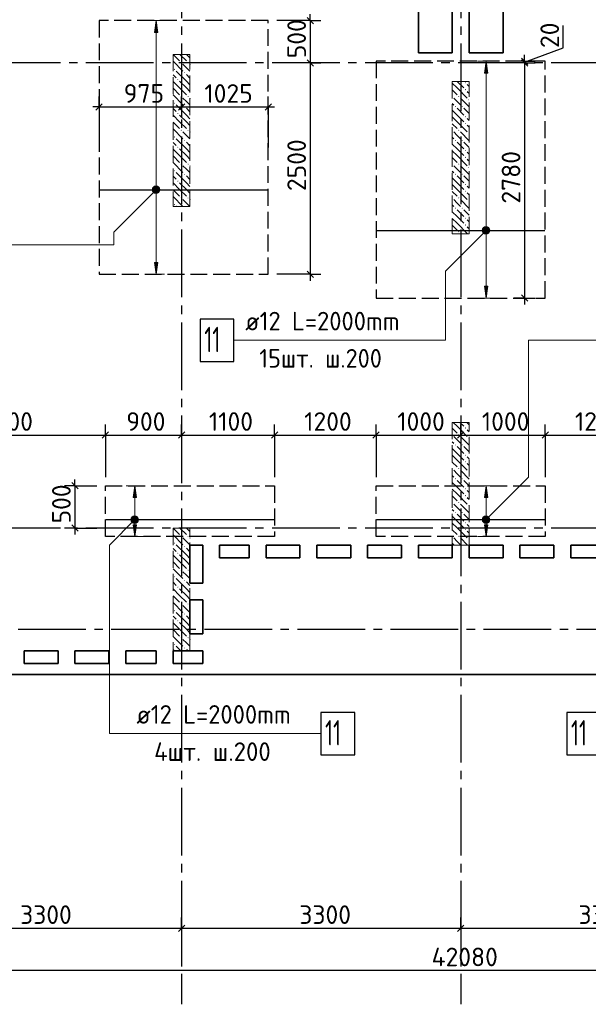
# Model space of a CAD drawing. Header units: millimetres. Extents: x 40580 to 1930067, y -240640 to 81020.
# Tile 83 of 256: x 416329 to 423050, y -224149 to -212509. Entities that reach past the tile are written whole.
import ezdxf

# ---------------------------------------------------------------- set-up
doc = ezdxf.new("R2010")
doc.units = ezdxf.units.MM
for name, pattern in [('______2', [270, 200, -70]), ('______5', [1100, 800, -100, 100, -100]), ('CENTER', [2, 1.25, -0.25, 0.25, -0.25])]:
    doc.linetypes.add(name, pattern=pattern)
for name, color, linetype, lineweight in [('Standard', 7, 'Continuous', 25), ('ДОП Верх по Х', 7, 'Continuous', 25), ('ЖБ Перекрытие верхний уровень', 7, 'Continuous', 35), ('ОСИ', 7, 'CENTER', 15), ('Позиционная метка номер позиции', 7, 'Continuous', 13), ('Примечания', 7, 'Continuous', 13)]:
    doc.layers.add(name, color=color, linetype=linetype, lineweight=lineweight)
doc.layers.add('ЖБ Пилон', color=7, linetype='______2', lineweight=13, true_color=0xa0a0a0)
doc.styles.add('ISOCPEUR', font='isocpeur.ttf')

msp = doc.modelspace()

# ---------------------------------------------------------------- hatches: boundary and pattern name
at = {"layer": 'ДОП Верх по Х', "linetype": 'Continuous', "lineweight": 13, "transparency": 33554687}
for points in [[(417961.9, -212659.4), (417941.9, -212519.4), (417921.9, -212659.4)], [(421861.9, -213139.6), (421841.9, -212999.6), (421821.9, -213139.6)], [(417904.4, -214519.4), (417979.4, -214519.4), (417974.2, -214500.7)], [(417904.4, -214519.4), (417974.2, -214500.7), (417909.7, -214500.7)], [(417909.7, -214538.2), (417979.4, -214519.4), (417904.4, -214519.4)], [(417909.7, -214500.7), (417974.2, -214500.7), (417960.7, -214487.2)], [(417909.7, -214500.7), (417960.7, -214487.2), (417923.2, -214487.2)], [(417909.7, -214538.2), (417974.2, -214538.2), (417979.4, -214519.4)], [(417923.2, -214487.2), (417960.7, -214487.2), (417941.9, -214481.9)], [(417923.2, -214551.7), (417974.2, -214538.2), (417909.7, -214538.2)], [(417923.2, -214551.7), (417960.7, -214551.7), (417974.2, -214538.2)], [(417960.7, -214551.7), (417923.2, -214551.7), (417941.9, -214556.9)], [(421804.4, -214999.6), (421879.4, -214999.6), (421874.2, -214980.8)], [(421804.4, -214999.6), (421874.2, -214980.8), (421809.7, -214980.8)], [(421809.7, -214980.8), (421874.2, -214980.8), (421860.7, -214967.3)], [(421809.7, -214980.8), (421860.7, -214967.3), (421823.2, -214967.3)], [(421823.2, -214967.3), (421860.7, -214967.3), (421841.9, -214962.1)], [(421809.7, -215018.3), (421879.4, -214999.6), (421804.4, -214999.6)], [(421809.7, -215018.3), (421874.2, -215018.3), (421879.4, -214999.6)], [(421823.2, -215031.8), (421874.2, -215018.3), (421809.7, -215018.3)], [(421823.2, -215031.8), (421860.7, -215031.8), (421874.2, -215018.3)], [(421860.7, -215031.8), (421823.2, -215031.8), (421841.9, -215037.1)], [(417708.6, -218159.4), (417688.6, -218019.4), (417668.6, -218159.4)], [(421861.9, -218159.4), (421841.9, -218019.4), (421821.9, -218159.4)], [(417651.1, -218419.4), (417726.1, -218419.4), (417720.8, -218400.7)], [(417651.1, -218419.4), (417720.8, -218400.7), (417656.4, -218400.7)], [(417656.4, -218438.2), (417726.1, -218419.4), (417651.1, -218419.4)], [(417656.4, -218400.7), (417720.8, -218400.7), (417707.4, -218387.2)], [(417656.4, -218400.7), (417707.4, -218387.2), (417669.9, -218387.2)], [(417656.4, -218438.2), (417720.8, -218438.2), (417726.1, -218419.4)], [(417669.9, -218451.7), (417720.8, -218438.2), (417656.4, -218438.2)], [(417669.9, -218387.2), (417707.4, -218387.2), (417688.6, -218381.9)], [(417669.9, -218451.7), (417707.4, -218451.7), (417720.8, -218438.2)], [(417707.4, -218451.7), (417669.9, -218451.7), (417688.6, -218456.9)], [(421804.4, -218419.4), (421879.4, -218419.4), (421874.2, -218400.7)], [(421804.4, -218419.4), (421874.2, -218400.7), (421809.7, -218400.7)], [(421809.7, -218438.2), (421879.4, -218419.4), (421804.4, -218419.4)], [(421809.7, -218400.7), (421874.2, -218400.7), (421860.7, -218387.2)], [(421809.7, -218400.7), (421860.7, -218387.2), (421823.2, -218387.2)], [(421809.7, -218438.2), (421874.2, -218438.2), (421879.4, -218419.4)], [(421823.2, -218451.7), (421874.2, -218438.2), (421809.7, -218438.2)], [(421823.2, -218387.2), (421860.7, -218387.2), (421841.9, -218381.9)], [(421823.2, -218451.7), (421860.7, -218451.7), (421874.2, -218438.2)], [(421860.7, -218451.7), (421823.2, -218451.7), (421841.9, -218456.9)]]:
    msp.add_hatch(color=7, dxfattribs=at).paths.add_polyline_path(points)
for points in [[(417961.9, -215379.4), (417941.9, -215519.4), (417921.9, -215379.4)], [(421861.9, -215659.6), (421841.9, -215799.6), (421821.9, -215659.6)], [(417708.6, -218479.4), (417688.6, -218619.4), (417668.6, -218479.4)], [(421861.9, -218479.4), (421841.9, -218619.4), (421821.9, -218479.4)]]:
    msp.add_hatch(color=7, dxfattribs=at).paths.add_polyline_path(points, flags=16)
at = {"layer": 'ЖБ Пилон', "linetype": 'Continuous', "lineweight": -3, "transparency": 33554687}
for points in [[(418232.4, -213016.3), (418238.9, -213009.8), (418245.4, -213016.3), (418238.9, -213022.8)], [(418312.4, -213016.3), (418318.9, -213009.8), (418325.4, -213016.3), (418318.9, -213022.8)], [(418152.4, -213096.3), (418158.9, -213089.8), (418165.4, -213096.3), (418158.9, -213102.8)], [(418272.4, -213136.3), (418278.9, -213129.8), (418285.4, -213136.3), (418278.9, -213142.8)], [(418192.4, -213216.3), (418198.9, -213209.8), (418205.4, -213216.3), (418198.9, -213222.8)], [(421592.4, -213256.3), (421598.9, -213249.8), (421605.4, -213256.3), (421598.9, -213262.8)], [(421592.4, -213336.3), (421598.9, -213329.8), (421605.4, -213336.3), (421598.9, -213342.8)], [(418232.4, -213416.3), (418238.9, -213409.8), (418245.4, -213416.3), (418238.9, -213422.8)], [(418312.4, -213416.3), (418318.9, -213409.8), (418325.4, -213416.3), (418318.9, -213422.8)], [(421441.9, -213412.8), (421445.4, -213416.3), (421441.9, -213419.8)], [(421512.4, -213416.3), (421518.9, -213409.8), (421525.4, -213416.3), (421518.9, -213422.8)], [(421632.4, -213456.3), (421638.9, -213449.8), (421641.9, -213452.8), (421641.9, -213459.8), (421638.9, -213462.8)], [(418152.4, -213496.3), (418158.9, -213489.8), (418165.4, -213496.3), (418158.9, -213502.8)], [(418272.4, -213536.3), (418278.9, -213529.8), (418285.4, -213536.3), (418278.9, -213542.8)], [(421472.4, -213536.3), (421478.9, -213529.8), (421485.4, -213536.3), (421478.9, -213542.8)], [(421552.4, -213536.3), (421558.9, -213529.8), (421565.4, -213536.3), (421558.9, -213542.8)], [(418192.4, -213616.3), (418198.9, -213609.8), (418205.4, -213616.3), (418198.9, -213622.8)], [(421592.4, -213656.3), (421598.9, -213649.8), (421605.4, -213656.3), (421598.9, -213662.8)], [(418232.4, -213816.3), (418238.9, -213809.8), (418245.4, -213816.3), (418238.9, -213822.8)], [(418312.4, -213816.3), (418318.9, -213809.8), (418325.4, -213816.3), (418318.9, -213822.8)], [(421441.9, -213812.8), (421445.4, -213816.3), (421441.9, -213819.8)], [(421512.4, -213816.3), (421518.9, -213809.8), (421525.4, -213816.3), (421518.9, -213822.8)], [(421592.4, -213736.3), (421598.9, -213729.8), (421605.4, -213736.3), (421598.9, -213742.8)], [(418152.4, -213896.3), (418158.9, -213889.8), (418165.4, -213896.3), (418158.9, -213902.8)], [(418272.4, -213936.3), (418278.9, -213929.8), (418285.4, -213936.3), (418278.9, -213942.8)], [(421472.4, -213936.3), (421478.9, -213929.8), (421485.4, -213936.3), (421478.9, -213942.8)], [(421552.4, -213936.3), (421558.9, -213929.8), (421565.4, -213936.3), (421558.9, -213942.8)], [(421632.4, -213856.3), (421638.9, -213849.8), (421641.9, -213852.8), (421641.9, -213859.8), (421638.9, -213862.8)], [(418192.4, -214016.3), (418198.9, -214009.8), (418205.4, -214016.3), (418198.9, -214022.8)], [(421592.4, -214056.3), (421598.9, -214049.8), (421605.4, -214056.3), (421598.9, -214062.8)], [(421592.4, -214136.3), (421598.9, -214129.8), (421605.4, -214136.3), (421598.9, -214142.8)], [(418152.4, -214296.3), (418158.9, -214289.8), (418165.4, -214296.3), (418158.9, -214302.8)], [(418232.4, -214216.3), (418238.9, -214209.8), (418245.4, -214216.3), (418238.9, -214222.8)], [(418312.4, -214216.3), (418318.9, -214209.8), (418325.4, -214216.3), (418318.9, -214222.8)], [(421441.9, -214212.8), (421445.4, -214216.3), (421441.9, -214219.8)], [(421512.4, -214216.3), (421518.9, -214209.8), (421525.4, -214216.3), (421518.9, -214222.8)], [(421632.4, -214256.3), (421638.9, -214249.8), (421641.9, -214252.8), (421641.9, -214259.8), (421638.9, -214262.8)], [(418192.4, -214416.3), (418198.9, -214409.8), (418205.4, -214416.3), (418198.9, -214422.8)], [(418272.4, -214336.3), (418278.9, -214329.8), (418285.4, -214336.3), (418278.9, -214342.8)], [(421472.4, -214336.3), (421478.9, -214329.8), (421485.4, -214336.3), (421478.9, -214342.8)], [(421552.4, -214336.3), (421558.9, -214329.8), (421565.4, -214336.3), (421558.9, -214342.8)], [(421592.4, -214456.3), (421598.9, -214449.8), (421605.4, -214456.3), (421598.9, -214462.8)], [(421592.4, -214536.3), (421598.9, -214529.8), (421605.4, -214536.3), (421598.9, -214542.8)], [(418232.4, -214616.3), (418238.9, -214609.8), (418245.4, -214616.3), (418238.9, -214622.8)], [(418312.4, -214616.3), (418318.9, -214609.8), (418325.4, -214616.3), (418318.9, -214622.8)], [(421441.9, -214612.8), (421445.4, -214616.3), (421441.9, -214619.8)], [(421512.4, -214616.3), (421518.9, -214609.8), (421525.4, -214616.3), (421518.9, -214622.8)], [(418152.4, -214696.3), (418158.9, -214689.8), (418165.4, -214696.3), (418158.9, -214702.8)], [(421472.4, -214736.3), (421478.9, -214729.8), (421485.4, -214736.3), (421478.9, -214742.8)], [(421552.4, -214736.3), (421558.9, -214729.8), (421565.4, -214736.3), (421558.9, -214742.8)], [(421632.4, -214656.3), (421638.9, -214649.8), (421641.9, -214652.8), (421641.9, -214659.8), (421638.9, -214662.8)], [(421592.4, -214856.3), (421598.9, -214849.8), (421605.4, -214856.3), (421598.9, -214862.8)], [(421592.4, -214936.3), (421598.9, -214929.8), (421605.4, -214936.3), (421598.9, -214942.8)], [(421441.9, -215012.8), (421445.4, -215016.3), (421441.9, -215019.8)], [(421512.4, -215016.3), (421518.9, -215009.8), (421525.4, -215016.3), (421518.9, -215022.8)], [(421441.9, -217412.8), (421445.4, -217416.3), (421441.9, -217419.8)], [(421512.4, -217416.3), (421518.9, -217409.8), (421525.4, -217416.3), (421518.9, -217422.8)], [(421592.4, -217336.3), (421598.9, -217329.8), (421605.4, -217336.3), (421598.9, -217342.8)], [(421472.4, -217536.3), (421478.9, -217529.8), (421485.4, -217536.3), (421478.9, -217542.8)], [(421552.4, -217536.3), (421558.9, -217529.8), (421565.4, -217536.3), (421558.9, -217542.8)], [(421632.4, -217456.3), (421638.9, -217449.8), (421641.9, -217452.8), (421641.9, -217459.8), (421638.9, -217462.8)], [(421592.4, -217656.3), (421598.9, -217649.8), (421605.4, -217656.3), (421598.9, -217662.8)], [(421592.4, -217736.3), (421598.9, -217729.8), (421605.4, -217736.3), (421598.9, -217742.8)], [(421441.9, -217812.8), (421445.4, -217816.3), (421441.9, -217819.8)], [(421512.4, -217816.3), (421518.9, -217809.8), (421525.4, -217816.3), (421518.9, -217822.8)], [(421632.4, -217856.3), (421638.9, -217849.8), (421641.9, -217852.8), (421641.9, -217859.8), (421638.9, -217862.8)], [(421472.4, -217936.3), (421478.9, -217929.8), (421485.4, -217936.3), (421478.9, -217942.8)], [(421552.4, -217936.3), (421558.9, -217929.8), (421565.4, -217936.3), (421558.9, -217942.8)], [(421592.4, -218056.3), (421598.9, -218049.8), (421605.4, -218056.3), (421598.9, -218062.8)], [(421592.4, -218136.3), (421598.9, -218129.8), (421605.4, -218136.3), (421598.9, -218142.8)], [(421441.9, -218212.8), (421445.4, -218216.3), (421441.9, -218219.8)], [(421512.4, -218216.3), (421518.9, -218209.8), (421525.4, -218216.3), (421518.9, -218222.8)], [(421632.4, -218256.3), (421638.9, -218249.8), (421641.9, -218252.8), (421641.9, -218259.8), (421638.9, -218262.8)], [(421472.4, -218336.3), (421478.9, -218329.8), (421485.4, -218336.3), (421478.9, -218342.8)], [(421552.4, -218336.3), (421558.9, -218329.8), (421565.4, -218336.3), (421558.9, -218342.8)], [(421592.4, -218456.3), (421598.9, -218449.8), (421605.4, -218456.3), (421598.9, -218462.8)], [(421592.4, -218536.3), (421598.9, -218529.8), (421605.4, -218536.3), (421598.9, -218542.8)], [(418152.4, -218696.3), (418158.9, -218689.8), (418165.4, -218696.3), (418158.9, -218702.8)], [(418232.4, -218616.3), (418238.9, -218609.8), (418245.4, -218616.3), (418238.9, -218622.8)], [(418312.4, -218616.3), (418318.9, -218609.8), (418325.4, -218616.3), (418318.9, -218622.8)], [(421441.9, -218612.8), (421445.4, -218616.3), (421441.9, -218619.8)], [(421512.4, -218616.3), (421518.9, -218609.8), (421525.4, -218616.3), (421518.9, -218622.8)], [(421632.4, -218656.3), (421638.9, -218649.8), (421641.9, -218652.8), (421641.9, -218659.8), (421638.9, -218662.8)], [(418192.4, -218816.3), (418198.9, -218809.8), (418205.4, -218816.3), (418198.9, -218822.8)], [(418272.4, -218736.3), (418278.9, -218729.8), (418285.4, -218736.3), (418278.9, -218742.8)], [(418232.4, -219016.3), (418238.9, -219009.8), (418245.4, -219016.3), (418238.9, -219022.8)], [(418312.4, -219016.3), (418318.9, -219009.8), (418325.4, -219016.3), (418318.9, -219022.8)], [(418152.4, -219096.3), (418158.9, -219089.8), (418165.4, -219096.3), (418158.9, -219102.8)], [(418272.4, -219136.3), (418278.9, -219129.8), (418285.4, -219136.3), (418278.9, -219142.8)], [(418192.4, -219216.3), (418198.9, -219209.8), (418205.4, -219216.3), (418198.9, -219222.8)], [(418232.4, -219416.3), (418238.9, -219409.8), (418245.4, -219416.3), (418238.9, -219422.8)], [(418312.4, -219416.3), (418318.9, -219409.8), (418325.4, -219416.3), (418318.9, -219422.8)], [(418152.4, -219496.3), (418158.9, -219489.8), (418165.4, -219496.3), (418158.9, -219502.8)], [(418272.4, -219536.3), (418278.9, -219529.8), (418285.4, -219536.3), (418278.9, -219542.8)], [(418192.4, -219616.3), (418198.9, -219609.8), (418205.4, -219616.3), (418198.9, -219622.8)], [(418232.4, -219816.3), (418238.9, -219809.8), (418245.4, -219816.3), (418238.9, -219822.8)], [(418312.4, -219816.3), (418318.9, -219809.8), (418325.4, -219816.3), (418318.9, -219822.8)], [(418152.4, -219896.3), (418158.9, -219889.8), (418165.4, -219896.3), (418158.9, -219902.8)], [(418272.4, -219936.3), (418278.9, -219929.8), (418285.4, -219936.3), (418278.9, -219942.8)]]:
    msp.add_hatch(color=7, dxfattribs=at).paths.add_polyline_path(points, flags=16)
at = {"layer": 'Позиционная метка номер позиции', "linetype": 'Continuous', "lineweight": 13, "transparency": 33554687}
for points in [[(417973.8, -214551.3), (417910.1, -214487.6), (417898.7, -214508)], [(417973.8, -214551.3), (417898.7, -214508), (417953.4, -214562.7)], [(417953.4, -214562.7), (417898.7, -214508), (417898.7, -214530.9)], [(417953.4, -214562.7), (417898.7, -214530.9), (417930.5, -214562.7)], [(417930.5, -214562.7), (417898.7, -214530.9), (417910.1, -214551.3)], [(417985.2, -214530.9), (417930.5, -214476.2), (417910.1, -214487.6)], [(417985.2, -214530.9), (417910.1, -214487.6), (417973.8, -214551.3)], [(417985.2, -214508), (417953.4, -214476.2), (417930.5, -214476.2)], [(417985.2, -214508), (417930.5, -214476.2), (417985.2, -214530.9)], [(417953.4, -214476.2), (417985.2, -214508), (417973.8, -214487.6)], [(421873.8, -215031.4), (421810.1, -214967.8), (421798.7, -214988.1)], [(421873.8, -215031.4), (421798.7, -214988.1), (421853.4, -215042.9)], [(421853.4, -215042.9), (421798.7, -214988.1), (421798.7, -215011.1)], [(421885.2, -215011.1), (421830.5, -214956.3), (421810.1, -214967.8)], [(421885.2, -215011.1), (421810.1, -214967.8), (421873.8, -215031.4)], [(421885.2, -214988.1), (421853.4, -214956.3), (421830.5, -214956.3)], [(421885.2, -214988.1), (421830.5, -214956.3), (421885.2, -215011.1)], [(421853.4, -214956.3), (421885.2, -214988.1), (421873.8, -214967.8)], [(421853.4, -215042.9), (421798.7, -215011.1), (421830.5, -215042.9)], [(421830.5, -215042.9), (421798.7, -215011.1), (421810.1, -215031.4)], [(417720.4, -218451.3), (417656.8, -218387.6), (417645.3, -218408)], [(417720.4, -218451.3), (417645.3, -218408), (417700.1, -218462.7)], [(417700.1, -218462.7), (417645.3, -218408), (417645.3, -218430.9)], [(417700.1, -218462.7), (417645.3, -218430.9), (417677.1, -218462.7)], [(417677.1, -218462.7), (417645.3, -218430.9), (417656.8, -218451.3)], [(417731.9, -218430.9), (417677.1, -218376.2), (417656.8, -218387.6)], [(417731.9, -218430.9), (417656.8, -218387.6), (417720.4, -218451.3)], [(417731.9, -218408), (417700.1, -218376.2), (417677.1, -218376.2)], [(417731.9, -218408), (417677.1, -218376.2), (417731.9, -218430.9)], [(417700.1, -218376.2), (417731.9, -218408), (417720.4, -218387.6)], [(421798.7, -218408), (421873.8, -218451.3), (421810.1, -218387.6)], [(421798.7, -218430.9), (421853.4, -218462.7), (421798.7, -218408)], [(421798.7, -218408), (421853.4, -218462.7), (421873.8, -218451.3)], [(421830.5, -218462.7), (421798.7, -218430.9), (421810.1, -218451.3)], [(421798.7, -218430.9), (421830.5, -218462.7), (421853.4, -218462.7)], [(421810.1, -218387.6), (421885.2, -218430.9), (421830.5, -218376.2)], [(421810.1, -218387.6), (421873.8, -218451.3), (421885.2, -218430.9)], [(421830.5, -218376.2), (421885.2, -218430.9), (421885.2, -218408)], [(421830.5, -218376.2), (421885.2, -218408), (421853.4, -218376.2)], [(421853.4, -218376.2), (421885.2, -218408), (421873.8, -218387.6)]]:
    msp.add_hatch(color=7, dxfattribs=at).paths.add_polyline_path(points)

# ---------------------------------------------------------------- linework, layer by layer
at = {"layer": 'Standard', "color": 251, "linetype": 'Continuous', "lineweight": -3, "true_color": 0x656565, "transparency": 33554687}
for p, q in [((419762.6, -212519.4), (419366.9, -212519.4)), ((419762.6, -212519.4), (419637.6, -212519.4)), ((419762.6, -212519.4), (419887.6, -212519.4)), ((422296.7, -212999.6), (422171.7, -212999.6)), ((422296.7, -212999.6), (422421.7, -212999.6)), ((419762.6, -213019.4), (419637.6, -213019.4)), ((419762.6, -213019.4), (419887.6, -213019.4)), ((419762.6, -213019.4), (419762.6, -213019.4)), ((422296.7, -213019.4), (422171.7, -213019.4)), ((422296.7, -213019.4), (422421.7, -213019.4)), ((417266.9, -213541), (417266.9, -213416)), ((418241.9, -213541), (418241.9, -213416)), ((419266.9, -213541), (419266.9, -213416)), ((417266.9, -213541), (417266.9, -213666)), ((417266.9, -213541), (417266.9, -214019.4)), ((418241.9, -213541), (418241.9, -213666)), ((418241.9, -213541), (418241.9, -213541)), ((419266.9, -213541), (419266.9, -213666)), ((419266.9, -213541), (419266.9, -214019.4)), ((419762.6, -215519.4), (419366.9, -215519.4)), ((419762.6, -215519.4), (419637.6, -215519.4)), ((419762.6, -215519.4), (419887.6, -215519.4)), ((422296.7, -215799.6), (422171.7, -215799.6)), ((422296.7, -215799.6), (422421.7, -215799.6)), ((417341.9, -217419.4), (417341.9, -217294.4)), ((418241.9, -217419.4), (418241.9, -217294.4)), ((419341.9, -217419.4), (419341.9, -217294.4)), ((420541.9, -217419.4), (420541.9, -217294.4)), ((421541.9, -217419.4), (421541.9, -217294.4)), ((422541.9, -217419.4), (422541.9, -217294.4)), ((417341.9, -217419.4), (417341.9, -217544.4)), ((417341.9, -217419.4), (417341.9, -217919.4)), ((418241.9, -217419.4), (418241.9, -217544.4)), ((418241.9, -217419.4), (418241.9, -217419.4)), ((419341.9, -217419.4), (419341.9, -217544.4)), ((419341.9, -217419.4), (419341.9, -217919.4)), ((420541.9, -217419.4), (420541.9, -217544.4)), ((420541.9, -217419.4), (420541.9, -217919.4)), ((421541.9, -217419.4), (421541.9, -217544.4)), ((421541.9, -217419.4), (421541.9, -217419.4)), ((422541.9, -217419.4), (422541.9, -217544.4)), ((422541.9, -217419.4), (422541.9, -217919.4)), ((416981.9, -218019.4), (416856.9, -218019.4)), ((416981.9, -218019.4), (417106.9, -218019.4)), ((416981.9, -218019.4), (417241.9, -218019.4)), ((416981.9, -218519.4), (416856.9, -218519.4)), ((416981.9, -218519.4), (417106.9, -218519.4)), ((416981.9, -218519.4), (417241.9, -218519.4)), ((418241.9, -223249.4), (418241.9, -223124.4)), ((421541.9, -223249.4), (421541.9, -223124.4)), ((418241.9, -223249.4), (418241.9, -223374.4)), ((418241.9, -223249.4), (418241.9, -223701.7)), ((421541.9, -223249.4), (421541.9, -223374.4)), ((421541.9, -223249.4), (421541.9, -223701.7))]:
    msp.add_line(p, q, dxfattribs=at)
at = {"layer": 'Standard', "color": 7, "linetype": 'Continuous', "lineweight": 25, "transparency": 33554687}
for p, q in [((419725.1, -212481.9), (419800.1, -212556.9)), ((419725.1, -212981.9), (419800.1, -213056.9)), ((422259.2, -212962.1), (422334.2, -213037.1)), ((422259.2, -212981.9), (422334.2, -213056.9)), ((417229.4, -213578.5), (417304.4, -213503.5)), ((418204.4, -213578.5), (418279.4, -213503.5)), ((419229.4, -213578.5), (419304.4, -213503.5)), ((419725.1, -215481.9), (419800.1, -215556.9)), ((422259.2, -215762.1), (422334.2, -215837.1)), ((417304.4, -217456.9), (417379.4, -217381.9)), ((418204.4, -217456.9), (418279.4, -217381.9)), ((419304.4, -217456.9), (419379.4, -217381.9)), ((420504.4, -217456.9), (420579.4, -217381.9)), ((421504.4, -217456.9), (421579.4, -217381.9)), ((422504.4, -217456.9), (422579.4, -217381.9)), ((416944.4, -217981.9), (417019.4, -218056.9)), ((416944.4, -218481.9), (417019.4, -218556.9)), ((418204.4, -223286.9), (418279.4, -223211.9)), ((421504.4, -223286.9), (421579.4, -223211.9))]:
    msp.add_line(p, q, dxfattribs=at)
at = {"layer": 'Standard', "color": 7, "linetype": 'Continuous', "lineweight": -3, "transparency": 33554687}
for p, q in [((419762.6, -212519.4), (419762.6, -212444.4)), ((419762.6, -212519.4), (419762.6, -213019.4)), ((422754.3, -212843.6), (422754.3, -212577.6)), ((422296.7, -213009.5), (422754.3, -212843.6)), ((422296.7, -212999.6), (422296.7, -212924.6)), ((422296.7, -212999.6), (422296.7, -213019.4)), ((417266.9, -213541), (417191.9, -213541)), ((417266.9, -213541), (418241.9, -213541)), ((418241.9, -213541), (419266.9, -213541)), ((419266.9, -213541), (419341.9, -213541)), ((419762.6, -215519.4), (419762.6, -215594.4)), ((422296.7, -215799.6), (422296.7, -215874.6)), ((414941.9, -217419.4), (417341.9, -217419.4)), ((417341.9, -217419.4), (418241.9, -217419.4)), ((418241.9, -217419.4), (419341.9, -217419.4)), ((419341.9, -217419.4), (420541.9, -217419.4)), ((420541.9, -217419.4), (421541.9, -217419.4)), ((421541.9, -217419.4), (422541.9, -217419.4)), ((422541.9, -217419.4), (423741.9, -217419.4)), ((416981.9, -218019.4), (416981.9, -217944.4)), ((416981.9, -218019.4), (416981.9, -218519.4)), ((416981.9, -218519.4), (416981.9, -218594.4)), ((414941.9, -223249.4), (418241.9, -223249.4)), ((418241.9, -223249.4), (421541.9, -223249.4)), ((421541.9, -223249.4), (424841.9, -223249.4)), ((442581.9, -223749.4), (400501.9, -223749.4))]:
    msp.add_line(p, q, dxfattribs=at)
for points in [[(419762.6, -213019.4), (419762.6, -213057.2), (419762.6, -213057.2), (419762.6, -215519.4)], [(422296.7, -213019.4), (422296.7, -214636.4), (422296.7, -214636.4), (422296.7, -215799.6)]]:
    msp.add_lwpolyline(points, dxfattribs=at)
at = {"layer": 'ДОП Верх по Х', "color": 251, "linetype": 'Continuous', "lineweight": 13, "true_color": 0x494949, "transparency": 33554687}
for p, q in [((417941.9, -212519.4), (417841.9, -212519.4)), ((417941.9, -212519.4), (417921.9, -212659.4)), ((417961.9, -212659.4), (417941.9, -212519.4)), ((417941.9, -212519.4), (418041.9, -212519.4)), ((417941.9, -212519.4), (417941.9, -212519.4)), ((417921.9, -212659.4), (417961.9, -212659.4)), ((417941.9, -214489.4), (417941.9, -212659.4)), ((421841.9, -212999.6), (421741.9, -212999.6)), ((421841.9, -212999.6), (421821.9, -213139.6)), ((421861.9, -213139.6), (421841.9, -212999.6)), ((421841.9, -212999.6), (421941.9, -212999.6)), ((421841.9, -212999.6), (421841.9, -212999.6)), ((421821.9, -213139.6), (421861.9, -213139.6)), ((421841.9, -214969.6), (421841.9, -213139.6)), ((417904.4, -214519.4), (417904.4, -214519.4)), ((417979.4, -214519.4), (417979.4, -214519.4)), ((417941.9, -215379.4), (417941.9, -214549.4)), ((421804.4, -214999.6), (421804.4, -214999.6)), ((421841.9, -215659.6), (421841.9, -215029.6)), ((421879.4, -214999.6), (421879.4, -214999.6)), ((417941.9, -215519.4), (417921.9, -215379.4)), ((417921.9, -215379.4), (417961.9, -215379.4)), ((417961.9, -215379.4), (417941.9, -215519.4)), ((417941.9, -215519.4), (417841.9, -215519.4)), ((417941.9, -215519.4), (418041.9, -215519.4)), ((417941.9, -215519.4), (417941.9, -215519.4)), ((421841.9, -215799.6), (421821.9, -215659.6)), ((421821.9, -215659.6), (421861.9, -215659.6)), ((421861.9, -215659.6), (421841.9, -215799.6)), ((421841.9, -215799.6), (421741.9, -215799.6)), ((421841.9, -215799.6), (421941.9, -215799.6)), ((421841.9, -215799.6), (421841.9, -215799.6)), ((417688.6, -218019.4), (417588.6, -218019.4)), ((417688.6, -218019.4), (417668.6, -218159.4)), ((417708.6, -218159.4), (417688.6, -218019.4)), ((417688.6, -218019.4), (417788.6, -218019.4)), ((417688.6, -218019.4), (417688.6, -218019.4)), ((421841.9, -218019.4), (421741.9, -218019.4)), ((421841.9, -218019.4), (421821.9, -218159.4)), ((421861.9, -218159.4), (421841.9, -218019.4)), ((421841.9, -218019.4), (421941.9, -218019.4)), ((421841.9, -218019.4), (421841.9, -218019.4)), ((417668.6, -218159.4), (417708.6, -218159.4)), ((417688.6, -218389.4), (417688.6, -218159.4)), ((421821.9, -218159.4), (421861.9, -218159.4)), ((421841.9, -218389.4), (421841.9, -218159.4)), ((417651.1, -218419.4), (417651.1, -218419.4)), ((417688.6, -218619.4), (417668.6, -218479.4)), ((417668.6, -218479.4), (417708.6, -218479.4)), ((417688.6, -218479.4), (417688.6, -218449.4)), ((417708.6, -218479.4), (417688.6, -218619.4)), ((417726.1, -218419.4), (417726.1, -218419.4)), ((421804.4, -218419.4), (421804.4, -218419.4)), ((421841.9, -218619.4), (421821.9, -218479.4)), ((421821.9, -218479.4), (421861.9, -218479.4)), ((421841.9, -218479.4), (421841.9, -218449.4)), ((421861.9, -218479.4), (421841.9, -218619.4)), ((421879.4, -218419.4), (421879.4, -218419.4)), ((417688.6, -218619.4), (417588.6, -218619.4)), ((417688.6, -218619.4), (417788.6, -218619.4)), ((417688.6, -218619.4), (417688.6, -218619.4)), ((421841.9, -218619.4), (421741.9, -218619.4)), ((421841.9, -218619.4), (421941.9, -218619.4)), ((421841.9, -218619.4), (421841.9, -218619.4))]:
    msp.add_line(p, q, dxfattribs=at)
at = {"layer": 'ДОП Верх по Х', "color": 7, "linetype": 'Continuous', "lineweight": -3, "transparency": 33554687}
for p, q in [((417272.9, -214519.4), (419260.9, -214519.4)), ((420547.9, -214999.6), (422535.9, -214999.6)), ((417347.9, -218419.4), (419335.9, -218419.4)), ((420547.9, -218419.4), (422535.9, -218419.4))]:
    msp.add_line(p, q, dxfattribs=at)
at = {"layer": 'ДОП Верх по Х', "color": 7, "linetype": 'Continuous', "lineweight": 13, "transparency": 33554687}
for p, q in [((414271.2, -215169.4), (416357.2, -215169.4)), ((418975.1, -216299.6), (421061.1, -216299.6)), ((417688.6, -220949.4), (419774.6, -220949.4))]:
    msp.add_line(p, q, dxfattribs=at)
at = {"layer": 'ДОП Верх по Х', "color": 7, "linetype": 'Continuous', "lineweight": 25, "transparency": 33554687}
for points in [[(418461.1, -216549.6), (418861.1, -216549.6), (418861.1, -216049.6), (418461.1, -216049.6), (418461.1, -216549.6)], [(419888.6, -221199.4), (420288.6, -221199.4), (420288.6, -220699.4), (419888.6, -220699.4), (419888.6, -221199.4)], [(422795.3, -221199.4), (423195.3, -221199.4), (423195.3, -220699.4), (422795.3, -220699.4), (422795.3, -221199.4)]]:
    msp.add_lwpolyline(points, dxfattribs=at)
at = {"layer": 'ДОП Верх по Х', "color": 251, "linetype": 'Continuous', "lineweight": 13, "true_color": 0x494949, "transparency": 33554687}
for centre in [(417941.9, -214519.4), (421841.9, -214999.6), (417688.6, -218419.4), (421841.9, -218419.4)]:
    msp.add_circle(centre, 37.5, dxfattribs=at)
at = {"layer": 'ЖБ Перекрытие верхний уровень', "transparency": 33554687}
for p, q in [((421041.9, -212359.6), (421041.9, -212899.6)), ((421441.9, -212899.6), (421441.9, -212359.6)), ((421641.9, -212359.6), (421641.9, -212899.6)), ((422041.9, -212899.6), (422041.9, -212359.6)), ((421041.9, -212899.6), (421441.9, -212899.6)), ((421641.9, -212899.6), (422041.9, -212899.6)), ((418341.9, -219169.4), (418341.9, -218719.4)), ((418341.9, -218719.4), (418491.9, -218719.4)), ((418491.9, -218719.4), (418491.9, -219169.4)), ((418691.9, -218719.4), (419041.9, -218719.4)), ((418691.9, -218869.4), (418691.9, -218719.4)), ((419041.9, -218719.4), (419041.9, -218869.4)), ((419241.9, -218869.4), (419241.9, -218719.4)), ((419241.9, -218719.4), (419641.9, -218719.4)), ((419641.9, -218719.4), (419641.9, -218869.4)), ((419841.9, -218719.4), (420241.9, -218719.4)), ((419841.9, -218869.4), (419841.9, -218719.4)), ((420241.9, -218719.4), (420241.9, -218869.4)), ((420441.9, -218869.4), (420441.9, -218719.4)), ((420441.9, -218719.4), (420841.9, -218719.4)), ((420841.9, -218719.4), (420841.9, -218869.4)), ((421041.9, -218869.4), (421041.9, -218719.4)), ((421041.9, -218719.4), (421441.9, -218719.4)), ((421441.9, -218719.4), (421441.9, -218869.4)), ((421641.9, -218869.4), (421641.9, -218719.4)), ((421641.9, -218719.4), (422041.9, -218719.4)), ((422041.9, -218719.4), (422041.9, -218869.4)), ((422241.9, -218869.4), (422241.9, -218719.4)), ((422241.9, -218719.4), (422641.9, -218719.4)), ((422641.9, -218719.4), (422641.9, -218869.4)), ((422841.9, -218869.4), (422841.9, -218719.4)), ((422841.9, -218719.4), (423241.9, -218719.4)), ((419041.9, -218869.4), (418691.9, -218869.4)), ((419641.9, -218869.4), (419241.9, -218869.4)), ((420241.9, -218869.4), (419841.9, -218869.4)), ((420841.9, -218869.4), (420441.9, -218869.4)), ((421441.9, -218869.4), (421041.9, -218869.4)), ((422041.9, -218869.4), (421641.9, -218869.4)), ((422641.9, -218869.4), (422241.9, -218869.4)), ((423241.9, -218869.4), (422841.9, -218869.4)), ((418491.9, -219169.4), (418341.9, -219169.4)), ((418341.9, -219769.4), (418341.9, -219369.4)), ((418341.9, -219369.4), (418491.9, -219369.4)), ((418491.9, -219369.4), (418491.9, -219769.4)), ((418491.9, -219769.4), (418341.9, -219769.4)), ((416381.9, -220119.4), (416381.9, -219969.4)), ((416381.9, -219969.4), (416781.9, -219969.4)), ((416781.9, -219969.4), (416781.9, -220119.4)), ((416981.9, -220119.4), (416981.9, -219969.4)), ((416981.9, -219969.4), (417381.9, -219969.4)), ((417381.9, -219969.4), (417381.9, -220119.4)), ((417581.9, -220119.4), (417581.9, -219969.4)), ((417581.9, -219969.4), (417941.9, -219969.4)), ((417941.9, -219969.4), (417941.9, -220119.4)), ((418141.9, -219969.4), (418491.9, -219969.4)), ((418141.9, -220119.4), (418141.9, -219969.4)), ((418491.9, -219969.4), (418491.9, -220119.4)), ((416781.9, -220119.4), (416381.9, -220119.4)), ((417381.9, -220119.4), (416981.9, -220119.4)), ((417941.9, -220119.4), (417581.9, -220119.4)), ((418491.9, -220119.4), (418141.9, -220119.4)), ((400401.9, -220249.4), (421541.9, -220249.4)), ((421541.9, -220249.4), (443011.9, -220249.4))]:
    msp.add_line(p, q, dxfattribs=at)
at = {"layer": 'ЖБ Пилон', "color": 253, "linetype": '______2', "lineweight": 13, "true_color": 0xa0a0a0, "transparency": 33554687}
for p, q in [((418141.9, -212919.4), (418141.9, -214719.4)), ((418341.9, -212919.4), (418141.9, -212919.4)), ((418341.9, -214719.4), (418341.9, -212919.4)), ((421441.9, -213239.4), (421441.9, -215039.4)), ((421641.9, -213239.4), (421441.9, -213239.4)), ((421641.9, -215039.4), (421641.9, -213239.4)), ((418141.9, -214719.4), (418341.9, -214719.4)), ((421441.9, -215039.4), (421641.9, -215039.4)), ((421441.9, -217269.4), (421441.9, -218719.4)), ((421641.9, -217269.4), (421441.9, -217269.4)), ((421641.9, -218719.4), (421641.9, -217269.4)), ((418141.9, -218519.4), (418141.9, -219969.4)), ((418341.9, -218519.4), (418141.9, -218519.4)), ((418341.9, -219969.4), (418341.9, -218519.4)), ((421441.9, -218719.4), (421641.9, -218719.4)), ((418141.9, -219969.4), (418341.9, -219969.4))]:
    msp.add_line(p, q, dxfattribs=at)
at = {"layer": 'ЖБ Пилон', "color": 9, "linetype": 'Continuous', "lineweight": -3, "true_color": 0xc7c7c7, "transparency": 33554687}
for p, q in [((418141.9, -212999.3), (418258.9, -213116.3)), ((418142, -212919.4), (418218.9, -212996.3)), ((418222, -212919.4), (418298.9, -212996.3)), ((418302, -212919.4), (418341.9, -212959.3)), ((418298.9, -213236.3), (418178.9, -213116.3)), ((418298.9, -213076.3), (418258.9, -213036.3)), ((418338.9, -213116.3), (418298.9, -213076.3)), ((418338.9, -213036.3), (418341.9, -213039.3)), ((418141.9, -213159.3), (418178.9, -213196.3)), ((418218.9, -213316.3), (418141.9, -213239.3)), ((418218.9, -213236.3), (418298.9, -213316.3)), ((418298.9, -213156.3), (418341.9, -213199.3)), ((418298.9, -213236.3), (418341.9, -213279.3)), ((421502, -213239.4), (421578.9, -213316.3)), ((418141.9, -213319.3), (418218.9, -213396.3)), ((418218.9, -213316.3), (418298.9, -213396.3)), ((418298.9, -213316.3), (418341.9, -213359.3)), ((421441.9, -213259.3), (421498.9, -213316.3)), ((421441.9, -213339.3), (421498.9, -213396.3)), ((421498.9, -213316.3), (421618.9, -213436.3)), ((421641.9, -213299.3), (421618.9, -213276.3)), ((421618.9, -213356.3), (421641.9, -213379.3)), ((418141.9, -213399.3), (418258.9, -213516.3)), ((418298.9, -213476.3), (418258.9, -213436.3)), ((418338.9, -213516.3), (418298.9, -213476.3)), ((418338.9, -213436.3), (418341.9, -213439.3)), ((421498.9, -213476.3), (421458.9, -213436.3)), ((421538.9, -213516.3), (421498.9, -213476.3)), ((421538.9, -213436.3), (421641.9, -213539.3)), ((418141.9, -213559.3), (418178.9, -213596.3)), ((418298.9, -213636.3), (418178.9, -213516.3)), ((418298.9, -213556.3), (418341.9, -213599.3)), ((421441.9, -213499.3), (421458.9, -213516.3)), ((421498.9, -213636.3), (421441.9, -213579.3)), ((421498.9, -213556.3), (421578.9, -213636.3)), ((421578.9, -213556.3), (421641.9, -213619.3)), ((418218.9, -213716.3), (418141.9, -213639.3)), ((418218.9, -213636.3), (418298.9, -213716.3)), ((418218.9, -213716.3), (418298.9, -213796.3)), ((418298.9, -213636.3), (418341.9, -213679.3)), ((418298.9, -213716.3), (418341.9, -213759.3)), ((421441.9, -213659.3), (421498.9, -213716.3)), ((421498.9, -213636.3), (421578.9, -213716.3)), ((421498.9, -213716.3), (421618.9, -213836.3)), ((421641.9, -213699.3), (421618.9, -213676.3)), ((418141.9, -213719.3), (418218.9, -213796.3)), ((418141.9, -213799.3), (418258.9, -213916.3)), ((421441.9, -213739.3), (421498.9, -213796.3)), ((421618.9, -213756.3), (421641.9, -213779.3)), ((418298.9, -214036.3), (418178.9, -213916.3)), ((418298.9, -213876.3), (418258.9, -213836.3)), ((418338.9, -213916.3), (418298.9, -213876.3)), ((418338.9, -213836.3), (418341.9, -213839.3)), ((421441.9, -213899.3), (421458.9, -213916.3)), ((421498.9, -213876.3), (421458.9, -213836.3)), ((421538.9, -213916.3), (421498.9, -213876.3)), ((421538.9, -213836.3), (421641.9, -213939.3)), ((418141.9, -213959.3), (418178.9, -213996.3)), ((418218.9, -214116.3), (418141.9, -214039.3)), ((418218.9, -214036.3), (418298.9, -214116.3)), ((418298.9, -213956.3), (418341.9, -213999.3)), ((418298.9, -214036.3), (418341.9, -214079.3)), ((421498.9, -214036.3), (421441.9, -213979.3)), ((421441.9, -214059.3), (421498.9, -214116.3)), ((421498.9, -213956.3), (421578.9, -214036.3)), ((421498.9, -214036.3), (421578.9, -214116.3)), ((421578.9, -213956.3), (421641.9, -214019.3)), ((418141.9, -214119.3), (418218.9, -214196.3)), ((418218.9, -214116.3), (418298.9, -214196.3)), ((418298.9, -214116.3), (418341.9, -214159.3)), ((421441.9, -214139.3), (421498.9, -214196.3)), ((421498.9, -214116.3), (421618.9, -214236.3)), ((421641.9, -214099.3), (421618.9, -214076.3)), ((421618.9, -214156.3), (421641.9, -214179.3)), ((418141.9, -214199.3), (418258.9, -214316.3)), ((418298.9, -214276.3), (418258.9, -214236.3)), ((418338.9, -214316.3), (418298.9, -214276.3)), ((418338.9, -214236.3), (418341.9, -214239.3)), ((421498.9, -214276.3), (421458.9, -214236.3)), ((421538.9, -214316.3), (421498.9, -214276.3)), ((421538.9, -214236.3), (421641.9, -214339.3)), ((418141.9, -214359.3), (418178.9, -214396.3)), ((418298.9, -214436.3), (418178.9, -214316.3)), ((418298.9, -214356.3), (418341.9, -214399.3)), ((421441.9, -214299.3), (421458.9, -214316.3)), ((421498.9, -214436.3), (421441.9, -214379.3)), ((421498.9, -214356.3), (421578.9, -214436.3)), ((421578.9, -214356.3), (421641.9, -214419.3)), ((418218.9, -214516.3), (418141.9, -214439.3)), ((418141.9, -214519.3), (418218.9, -214596.3)), ((418218.9, -214436.3), (418298.9, -214516.3)), ((418218.9, -214516.3), (418298.9, -214596.3)), ((418298.9, -214436.3), (418341.9, -214479.3)), ((418298.9, -214516.3), (418341.9, -214559.3)), ((421441.9, -214459.3), (421498.9, -214516.3)), ((421498.9, -214436.3), (421578.9, -214516.3)), ((421498.9, -214516.3), (421618.9, -214636.3)), ((421641.9, -214499.3), (421618.9, -214476.3)), ((418141.9, -214599.3), (418258.9, -214716.3)), ((418298.9, -214676.3), (418258.9, -214636.3)), ((418338.9, -214636.3), (418341.9, -214639.3)), ((421441.9, -214539.3), (421498.9, -214596.3)), ((421498.9, -214676.3), (421458.9, -214636.3)), ((421538.9, -214636.3), (421641.9, -214739.3)), ((421618.9, -214556.3), (421641.9, -214579.3)), ((418182, -214719.4), (418178.9, -214716.3)), ((418338.9, -214716.3), (418298.9, -214676.3)), ((421441.9, -214699.3), (421458.9, -214716.3)), ((421538.9, -214716.3), (421498.9, -214676.3)), ((421498.9, -214756.3), (421578.9, -214836.3)), ((421578.9, -214756.3), (421641.9, -214819.3)), ((421498.9, -214836.3), (421441.9, -214779.3)), ((421441.9, -214859.3), (421498.9, -214916.3)), ((421498.9, -214836.3), (421578.9, -214916.3)), ((421641.9, -214899.3), (421618.9, -214876.3)), ((421441.9, -214939.3), (421498.9, -214996.3)), ((421498.9, -214916.3), (421618.9, -215036.3)), ((421618.9, -214956.3), (421641.9, -214979.3)), ((421462, -215039.4), (421458.9, -215036.3)), ((421538.9, -215036.3), (421542, -215039.4)), ((421452, -217269.4), (421498.9, -217316.3)), ((421498.9, -217316.3), (421618.9, -217436.3)), ((421532, -217269.4), (421578.9, -217316.3)), ((421641.9, -217299.3), (421618.9, -217276.3)), ((421441.9, -217339.3), (421498.9, -217396.3)), ((421498.9, -217476.3), (421458.9, -217436.3)), ((421538.9, -217436.3), (421641.9, -217539.3)), ((421618.9, -217356.3), (421641.9, -217379.3)), ((421441.9, -217499.3), (421458.9, -217516.3)), ((421538.9, -217516.3), (421498.9, -217476.3)), ((421498.9, -217556.3), (421578.9, -217636.3)), ((421578.9, -217556.3), (421641.9, -217619.3)), ((421498.9, -217636.3), (421441.9, -217579.3)), ((421441.9, -217659.3), (421498.9, -217716.3)), ((421498.9, -217636.3), (421578.9, -217716.3)), ((421441.9, -217739.3), (421498.9, -217796.3)), ((421498.9, -217716.3), (421618.9, -217836.3)), ((421641.9, -217699.3), (421618.9, -217676.3)), ((421618.9, -217756.3), (421641.9, -217779.3)), ((421441.9, -217899.3), (421458.9, -217916.3)), ((421498.9, -217876.3), (421458.9, -217836.3)), ((421538.9, -217916.3), (421498.9, -217876.3)), ((421538.9, -217836.3), (421641.9, -217939.3)), ((421498.9, -218036.3), (421441.9, -217979.3)), ((421498.9, -217956.3), (421578.9, -218036.3)), ((421578.9, -217956.3), (421641.9, -218019.3)), ((421441.9, -218059.3), (421498.9, -218116.3)), ((421441.9, -218139.3), (421498.9, -218196.3)), ((421498.9, -218036.3), (421578.9, -218116.3)), ((421498.9, -218116.3), (421618.9, -218236.3)), ((421641.9, -218099.3), (421618.9, -218076.3)), ((421498.9, -218276.3), (421458.9, -218236.3)), ((421538.9, -218236.3), (421641.9, -218339.3)), ((421618.9, -218156.3), (421641.9, -218179.3)), ((421441.9, -218299.3), (421458.9, -218316.3)), ((421538.9, -218316.3), (421498.9, -218276.3)), ((421498.9, -218356.3), (421578.9, -218436.3)), ((421578.9, -218356.3), (421641.9, -218419.3)), ((421498.9, -218436.3), (421441.9, -218379.3)), ((421441.9, -218459.3), (421498.9, -218516.3)), ((421498.9, -218436.3), (421578.9, -218516.3)), ((421641.9, -218499.3), (421618.9, -218476.3)), ((418141.9, -218599.3), (418258.9, -218716.3)), ((418142, -218519.4), (418218.9, -218596.3)), ((418222, -218519.4), (418298.9, -218596.3)), ((418302, -218519.4), (418341.9, -218559.3)), ((421441.9, -218539.3), (421498.9, -218596.3)), ((421498.9, -218516.3), (421618.9, -218636.3)), ((421618.9, -218556.3), (421641.9, -218579.3)), ((418298.9, -218836.3), (418178.9, -218716.3)), ((418298.9, -218676.3), (418258.9, -218636.3)), ((418338.9, -218716.3), (418298.9, -218676.3)), ((418338.9, -218636.3), (418341.9, -218639.3)), ((421441.9, -218699.3), (421458.9, -218716.3)), ((421498.9, -218676.3), (421458.9, -218636.3)), ((421538.9, -218716.3), (421498.9, -218676.3)), ((421538.9, -218636.3), (421622, -218719.4)), ((418141.9, -218759.3), (418178.9, -218796.3)), ((418218.9, -218836.3), (418298.9, -218916.3)), ((418298.9, -218756.3), (418341.9, -218799.3)), ((418298.9, -218836.3), (418341.9, -218879.3)), ((418218.9, -218916.3), (418141.9, -218839.3)), ((418141.9, -218919.3), (418218.9, -218996.3)), ((418218.9, -218916.3), (418298.9, -218996.3)), ((418298.9, -218916.3), (418341.9, -218959.3)), ((418141.9, -218999.3), (418258.9, -219116.3)), ((418298.9, -219076.3), (418258.9, -219036.3)), ((418338.9, -219036.3), (418341.9, -219039.3)), ((418141.9, -219159.3), (418178.9, -219196.3)), ((418298.9, -219236.3), (418178.9, -219116.3)), ((418338.9, -219116.3), (418298.9, -219076.3)), ((418298.9, -219156.3), (418341.9, -219199.3)), ((418218.9, -219316.3), (418141.9, -219239.3)), ((418218.9, -219236.3), (418298.9, -219316.3)), ((418298.9, -219236.3), (418341.9, -219279.3)), ((418141.9, -219319.3), (418218.9, -219396.3)), ((418141.9, -219399.3), (418258.9, -219516.3)), ((418218.9, -219316.3), (418298.9, -219396.3)), ((418298.9, -219316.3), (418341.9, -219359.3)), ((418298.9, -219636.3), (418178.9, -219516.3)), ((418298.9, -219476.3), (418258.9, -219436.3)), ((418338.9, -219516.3), (418298.9, -219476.3)), ((418338.9, -219436.3), (418341.9, -219439.3)), ((418141.9, -219559.3), (418178.9, -219596.3)), ((418218.9, -219716.3), (418141.9, -219639.3)), ((418218.9, -219636.3), (418298.9, -219716.3)), ((418298.9, -219556.3), (418341.9, -219599.3)), ((418298.9, -219636.3), (418341.9, -219679.3)), ((418141.9, -219719.3), (418218.9, -219796.3)), ((418218.9, -219716.3), (418298.9, -219796.3)), ((418298.9, -219716.3), (418341.9, -219759.3)), ((418141.9, -219799.3), (418258.9, -219916.3)), ((418298.9, -219876.3), (418258.9, -219836.3)), ((418338.9, -219916.3), (418298.9, -219876.3)), ((418338.9, -219836.3), (418341.9, -219839.3)), ((418141.9, -219959.3), (418152, -219969.4)), ((418232, -219969.4), (418178.9, -219916.3)), ((418298.9, -219956.3), (418312, -219969.4))]:
    msp.add_line(p, q, dxfattribs=at)
at = {"layer": 'ОСИ', "color": 8, "linetype": '______5', "lineweight": -3, "transparency": 33554687}
for p, q in [((418241.9, -205089.4), (418241.9, -224149.4)), ((421541.9, -205089.4), (421541.9, -224149.4)), ((443211.9, -213019.4), (397901.9, -213019.4)), ((443211.9, -218519.4), (397901.9, -218519.4)), ((443511.9, -219719.4), (397901.9, -219719.4))]:
    msp.add_line(p, q, dxfattribs=at)
at = {"layer": 'Позиционная метка номер позиции', "color": 7, "linetype": 'Continuous', "lineweight": 13, "transparency": 33554687}
for p, q in [((417910.1, -214487.6), (417910.1, -214487.6)), ((417973.8, -214487.6), (417973.8, -214487.6)), ((417910.1, -214551.3), (417910.1, -214551.3)), ((417973.8, -214551.3), (417973.8, -214551.3)), ((421810.1, -214967.8), (421810.1, -214967.8)), ((421873.8, -214967.8), (421873.8, -214967.8)), ((421810.1, -215031.4), (421810.1, -215031.4)), ((421873.8, -215031.4), (421873.8, -215031.4)), ((417656.8, -218387.6), (417656.8, -218387.6)), ((417656.8, -218451.3), (417656.8, -218451.3)), ((417720.4, -218387.6), (417720.4, -218387.6)), ((417720.4, -218451.3), (417720.4, -218451.3)), ((421810.1, -218387.6), (421810.1, -218387.6)), ((421810.1, -218451.3), (421810.1, -218451.3)), ((421873.8, -218387.6), (421873.8, -218387.6)), ((421873.8, -218451.3), (421873.8, -218451.3))]:
    msp.add_line(p, q, dxfattribs=at)
for points in [[(417941.9, -214519.4), (417441.9, -215019.4), (417441.9, -215169.4), (414157.2, -215169.4)], [(421841.9, -214999.6), (421361.1, -215480.4), (421361.1, -216299.6), (418861.1, -216299.6)], [(421841.9, -218419.4), (422341.9, -217919.4), (422341.9, -216299.6), (425626.6, -216299.6)], [(417688.6, -218419.4), (417388.6, -218719.4), (417388.6, -220949.4), (419888.6, -220949.4)]]:
    msp.add_lwpolyline(points, dxfattribs=at)
for centre in [(417941.9, -214519.4), (421841.9, -214999.6), (417688.6, -218419.4), (421841.9, -218419.4)]:
    msp.add_circle(centre, 45, dxfattribs=at)
at = {"layer": 'Примечания', "color": 7, "linetype": '______2', "lineweight": -3, "transparency": 33554687}
for p, q in [((419266.9, -212519.4), (417266.9, -212519.4)), ((417266.9, -212519.4), (417266.9, -215519.4)), ((419266.9, -215519.4), (419266.9, -212519.4)), ((422541.9, -212999.6), (420541.9, -212999.6)), ((420541.9, -212999.6), (420541.9, -215799.6)), ((422541.9, -215799.6), (422541.9, -212999.6)), ((417266.9, -215519.4), (419266.9, -215519.4)), ((420541.9, -215799.6), (422541.9, -215799.6)), ((417341.9, -218019.4), (419341.9, -218019.4)), ((417341.9, -218619.4), (417341.9, -218019.4)), ((419341.9, -218019.4), (419341.9, -218619.4)), ((420541.9, -218019.4), (422541.9, -218019.4)), ((420541.9, -218619.4), (420541.9, -218019.4)), ((422541.9, -218019.4), (422541.9, -218619.4)), ((419341.9, -218619.4), (417341.9, -218619.4)), ((422541.9, -218619.4), (420541.9, -218619.4))]:
    msp.add_line(p, q, dxfattribs=at)

# ---------------------------------------------------------------- texts
at = {"layer": 'Standard', "color": 7, "linetype": 'Continuous', "lineweight": 25, "transparency": 33554687, "char_height": 220, "attachment_point": 7, "rotation": 90, "style": 'ISOCPEUR'}
for s, insert, width in [('500', (419712.6, -212964.9), 516.396), ('20', (422704.3, -212843.6), 391.311), ('2500', (419712.6, -214535.3), 657.046), ('2780', (422246.7, -214683.2), 672.628), ('500', (416931.9, -218464.9), 516.396)]:
    msp.add_mtext(s, dxfattribs=dict(at, insert=insert, width=width))
at = {"layer": 'Standard', "color": 7, "linetype": 'Continuous', "lineweight": 25, "transparency": 33554687, "char_height": 220, "attachment_point": 7, "style": 'ISOCPEUR'}
for s, insert, width in [('975', (417559, -213491), 516.396), ('1025', (418512.1, -213490.9), 610.159), ('2400', (415868.3, -217369.4), 672.622), ('900', (417588.6, -217369.4), 531.967), ('1100', (418565.2, -217369.4), 578.854), ('1200', (419691.7, -217369.4), 625.729), ('1000', (420791.7, -217369.4), 625.729), ('1000', (421791.7, -217369.4), 625.729), ('1200', (422891.7, -217369.4), 625.741), ('3300', (416333.9, -223199.4), 641.476), ('3300', (419633.9, -223199.4), 641.476), ('3300', (422933.9, -223199.4), 641.476), ('42080', (421197.9, -223699.4), 813.278)]:
    msp.add_mtext(s, dxfattribs=dict(at, insert=insert, width=width))
at = {"layer": 'ДОП Верх по Х', "color": 7, "linetype": 'Continuous', "lineweight": 13, "transparency": 33554687, "attachment_point": 7, "style": 'ISOCPEUR'}
for s, insert, char_height, width in [('\\W0.96;ø12 L=2000mm ', (418995.1, -216182.3), 220, 2152.025), ('\\W0.63;11', (418511.1, -216439.6), 300, 393.75), ('\\W0.95;15шт. ш.200 ', (419160.1, -216622.3), 220, 1820.774), ('\\W0.96;ø12 L=2000mm ', (417708.6, -220832.1), 220, 2152.018), ('\\W0.63;11', (419938.6, -221089.4), 300, 393.75), ('\\W0.63;11', (422845.3, -221089.4), 300, 393.75), ('\\W0.97;4шт. ш.200 ', (417917.6, -221272.1), 220, 1735.063)]:
    msp.add_mtext(s, dxfattribs=dict(at, insert=insert, char_height=char_height, width=width))

doc.saveas('drawing.dxf')
